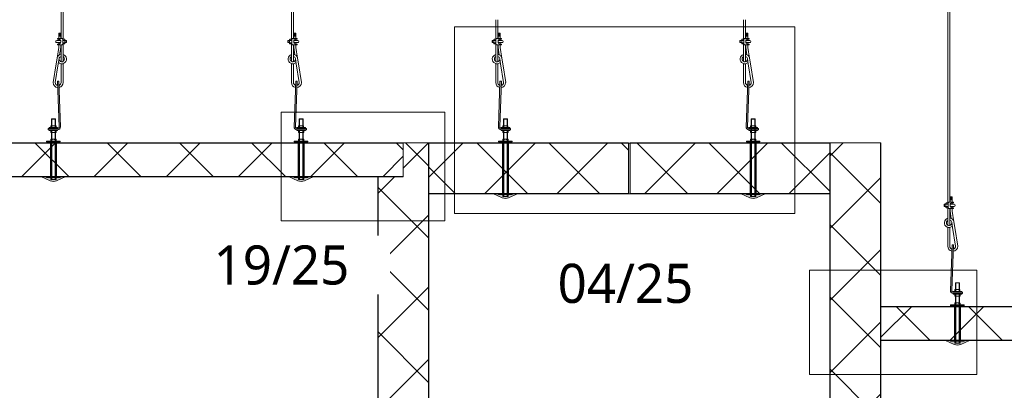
# Model space of a CAD drawing. Header units: millimetres. Extents: x -257 to 10431, y -1141 to 7851.
# Tile 6 of 10: x 4649 to 7541, y 1724 to 2813. Entities that reach past the tile are written whole.
import ezdxf

# ---------------------------------------------------------------- set-up
doc = ezdxf.new("R2010")
doc.units = ezdxf.units.MM
doc.linetypes.add('Dash', pattern=[6.35, 3.175, -3.175])
for name, color, linetype, lineweight in [('A-DETL', 90, 'Continuous', 18), ('A-DETL-GENF', 92, 'Continuous', 18), ('A-DETL-GENF-HDLN', 1, 'Dash', 18), ('G-ANNO-TEXT', 231, 'Continuous', 9)]:
    doc.layers.add(name, color=color, linetype=linetype, lineweight=lineweight)
doc.styles.add('Yu Gothic', font='Yu Gothic.ttf', dxfattribs={"height": 115})

# ---------------------------------------------------------------- blocks, each defined once
blk = doc.blocks.new('Fridge Freezer Panel_Vertical Section - 150mm-5995431-TYPICAL COLD STORE SECTION')
at = {"layer": 'A-DETL-GENF'}
h = blk.add_hatch(color=256, dxfattribs=at)
h.paths.add_polyline_path([(0, 149), (2647.9, 149), (2647.9, 150), (0, 149.5)])
h.paths.add_polyline_path([(0, 0), (2747.9, 0), (2747.9, 1), (0, 1)])
h = blk.add_hatch(dxfattribs=at)
h.set_pattern_fill('FP_1', color=256, style=0, pattern_type=2)
h.set_pattern_definition([(315, (296.15, 5851.04), (106.066, 106.066), []), (45, (296.15, 5851.04), (-106.066, 106.066), [])])
h.paths.add_polyline_path([(0, 149), (0, 1), (2747.9, 1), (2747.9, 75), (2647.9, 75), (2647.9, 149), (1619.3, 149)])
for p, q in [((37.5, 150), (0, 150)), ((0, 150), (0, 149)), ((2647.9, 149), (0, 149)), ((0, 149), (0, 1)), ((2647.9, 150), (46.9, 150)), ((2747.9, 75), (2747.9, 1)), ((0, 1), (0, 0)), ((0, 1), (2747.9, 1)), ((0, 0), (2597.9, 0))]:
    blk.add_line(p, q, dxfattribs=at)
at = {"layer": 'A-DETL-GENF-HDLN'}
blk.add_line((2747.9, 0), (2747.9, 1), dxfattribs=at)
blk = doc.blocks.new('Fridge Freezer Panel_Vertical Section - 100mm-6020185-TYPICAL COLD STORE SECTION')
at = {"layer": 'A-DETL-GENF'}
h = blk.add_hatch(color=256, dxfattribs=at)
h.paths.add_polyline_path([(1265.6, 0), (0, 0), (0, -1), (1265.6, -1)])
h.paths.add_polyline_path([(1265.6, -99), (0, -99), (0, -100), (1265.6, -100), (1265.6, -99)])
h = blk.add_hatch(dxfattribs=at)
h.set_pattern_fill('FP_3', color=256, style=0, pattern_type=2)
h.set_pattern_definition([(225, (5776.04, 2351.72), (106.066, -106.066), []), (315, (5776.04, 2351.72), (106.066, 106.066), [])])
h.paths.add_polyline_path([(1190, -1), (0, -1), (0, -99), (1265.6, -99), (1265.6, -1)])
for p, q in [((0, 0), (0, -1)), ((1265.6, 0), (0, 0)), ((0, -1), (0, -99)), ((1265.6, -1), (0, -1)), ((0, -99), (0, -100)), ((0, -99), (1265.6, -99)), ((0, -100), (282, -100)), ((288.7, -100), (311.3, -100)), ((318, -100), (1009.6, -100)), ((1016.4, -100), (1038.9, -100)), ((1045.6, -100), (1265.6, -100))]:
    blk.add_line(p, q, dxfattribs=at)
blk = doc.blocks.new('Fridge Freezer Panel_Vertical Section - 100mm-6020370-TYPICAL COLD STORE SECTION')
at = {"layer": 'A-DETL-GENF'}
h = blk.add_hatch(color=256, dxfattribs=at)
h.paths.add_polyline_path([(1746.3, 0), (1932.9, 0), (1932.9, 1), (0, 1), (0, 0), (1491.1, 0)])
h.paths.add_polyline_path([(1751.9, 99), (1932.9, 99), (1932.9, 100), (0, 100), (0, 99), (1750, 99)])
h = blk.add_hatch(dxfattribs=at)
h.set_pattern_fill('FP_10', color=256, style=0, pattern_type=2)
h.set_pattern_definition([(45, (-7178.66, -1870.72), (-106.066, 106.066), []), (135, (-7178.66, -1870.72), (-106.066, -106.066), [])])
h.paths.add_polyline_path([(1932.9, 1), (1932.9, 99), (0, 99), (0, 1), (1746.3, 1)])
for p, q in [((207, 100), (0, 100)), ((1932.9, 99), (0, 99)), ((236.3, 100), (213.7, 100)), ((642, 100), (243, 100)), ((671.3, 100), (648.7, 100)), ((1054.6, 100), (678, 100)), ((1083.9, 100), (1061.4, 100)), ((1394.6, 100), (1090.6, 100)), ((1423.9, 100), (1401.4, 100)), ((1750, 100), (1430.6, 100)), ((1932.9, 100), (1815, 100)), ((0, 1), (1932.9, 1)), ((0, 0), (1202.1, 0)), ((1302.1, 0), (1932.9, 0))]:
    blk.add_line(p, q, dxfattribs=at)
blk = doc.blocks.new('Fridge Freezer Panel_Vertical Section - 150mm-V3-TYPICAL COLD STORE SECTION')
at = {"layer": 'A-DETL-GENF'}
h = blk.add_hatch(color=256, dxfattribs=at)
h.paths.add_polyline_path([(0, 149), (2747.9, 149), (2747.9, 150), (0, 149.7)])
h.paths.add_polyline_path([(0, 0), (2747.9, 0), (2747.9, 1), (0, 1)])
h = blk.add_hatch(dxfattribs=at)
h.set_pattern_fill('FP_11', color=256, style=0, pattern_type=2)
h.set_pattern_definition([(315, (296.15, 7178.66), (106.066, 106.066), []), (45, (296.15, 7178.66), (-106.066, 106.066), [])])
h.paths.add_polyline_path([(0, 149), (0, 1), (2747.9, 1), (2747.9, 149), (1619.3, 149)])
for p, q in [((37.5, 150), (0, 150)), ((0, 150), (0, 149)), ((2747.9, 149), (0, 149)), ((0, 149), (0, 1)), ((2597.9, 150), (46.9, 150)), ((2747.9, 149), (2747.9, 150)), ((2747.9, 149), (2747.9, 1)), ((0, 1), (0, 0)), ((0, 1), (2747.9, 1)), ((0, 0), (2747.9, 0))]:
    blk.add_line(p, q, dxfattribs=at)
at = {"layer": 'A-DETL-GENF-HDLN'}
blk.add_line((2747.9, 0), (2747.9, 1), dxfattribs=at)
blk = doc.blocks.new('Fridge Freezer Panel_Vertical Section - 150mm-6020228-TYPICAL COLD STORE SECTION')
at = {"layer": 'A-DETL-GENF'}
h = blk.add_hatch(color=256, dxfattribs=at)
h.paths.add_polyline_path([(586.8, 0), (0, 0), (0, -1), (586.8, -1)])
h.paths.add_polyline_path([(586.8, -149), (0, -149), (0, -150), (586.8, -150)])
h = blk.add_hatch(dxfattribs=at)
h.set_pattern_fill('FP_13', color=256, style=0, pattern_type=2)
h.set_pattern_definition([(225, (6437.85, 2301.72), (106.066, -106.066), []), (315, (6437.85, 2301.72), (106.066, 106.066), [])])
h.paths.add_polyline_path([(586.8, -1), (0, -1), (0, -149), (586.8, -149)])
for p, q in [((326.8, 0), (0, 0)), ((586.8, 0), (396.8, 0)), ((586.8, -1), (0, -1)), ((586.8, -149), (586.8, -1)), ((0, -149), (0, -150)), ((0, -149), (586.8, -149)), ((0, -150), (343.8, -150)), ((350.5, -150), (373.1, -150)), ((379.8, -150), (586.8, -150)), ((586.8, -150), (586.8, -149))]:
    blk.add_line(p, q, dxfattribs=at)
at = {"layer": 'A-DETL-GENF-HDLN'}
blk.add_line((586.8, -1), (586.8, 0), dxfattribs=at)
blk = doc.blocks.new('Galvanized Wire Rope - Galvanized Wire Rope-5568646-TYPICAL COLD STORE SECTION')
at = {"layer": 'A-DETL-GENF'}
for p, q in [((-1.5, 17.3), (-1.5, 72.8)), ((4.5, 15.2), (4.5, 72.8)), ((-2.3, 33.3), (-8.3, 33.3)), ((-8.3, 33.3), (-8.3, 17.3)), ((-8.3, 32), (-2.3, 32)), ((-8.3, 30.7), (-2.3, 30.7)), ((-8.3, 29.4), (-2.3, 29.4)), ((-2.3, 17.3), (-2.3, 33.3)), ((-8.3, 28.1), (-2.3, 28.1)), ((-8.3, 26.8), (-2.3, 26.8)), ((-8.3, 25.4), (-2.3, 25.4)), ((-8.3, 24.1), (-2.3, 24.1)), ((-8.3, 15.3), (-8.3, 11.3)), ((-8.3, 5.3), (-8.3, 1.3)), ((4.5, -49.7), (4.5, 1.4)), ((-13.3, -40.6), (-8.3, -9.3)), ((-8.3, -0.7), (-8.3, -9.3)), ((-5.6, -30.2), (-2.3, -9.2)), ((-2.3, -9.2), (-2.3, -0.7)), ((-1.5, -50.5), (-1.5, -0.7)), ((-15.9, -56.6), (-24.8, -112.1)), ((-18.5, -112.1), (-9.7, -56.5)), ((-13.3, -40.6), (-15.9, -56.6)), ((-7.3, -41.2), (-9.8, -56.6)), ((-1.5, -112.1), (-1.5, -56.6)), ((4.5, -112.1), (4.5, -56.2))]:
    blk.add_line(p, q, dxfattribs=at)
for centre, radius, start, end in [((0.5, -42.8), 14, 98.1659, 171.0265), ((0.5, -42.8), 14, 226.2079, 73.3496), ((0.5, -42.8), 8, 184.066, 59.9053), ((0.5, -42.8), 8, 104.3928, 168.7565), ((-10.1, -112.1), 14.6, 180, 264.8376), ((-10, -112.1), 8.53, 180, 259.0948), ((-10, -112.1), 8.53, 287.2436, 0), ((-10.1, -112.1), 14.6, 281.2436, 0)]:
    blk.add_arc(centre, radius, start, end, dxfattribs=at)
blk = doc.blocks.new('Gripplers - Gripple-5503479-TYPICAL COLD STORE SECTION')
at = {"layer": 'A-DETL-GENF'}
for p, q in [((-0.1, 11.3), (-12, 11.3)), ((-12, 5.3), (-0.1, 5.3)), ((-10, 15.3), (-10, 17.3)), ((-10, 17.3), (4, 17.3)), ((-5, 15.3), (-10, 15.3)), ((-10, 1.3), (-5, 1.3)), ((-10, -0.7), (-10, 1.3)), ((0, 6.3), (0, 10.3)), ((4, 17.3), (6, 15.3)), ((6, 1.3), (4, -0.7)), ((6, 15.3), (6, 1.3)), ((6, 11.8), (12, 11.8)), ((6, 4.9), (12, 4.9)), ((11.2, 15.2), (6.8, 15.2)), ((6.8, 1.4), (11.2, 1.4)), ((12, 13.5), (12, 3.1)), ((12, 11.3), (16, 11.3)), ((12, 11.3), (16, 11.3)), ((16, 5.3), (12, 5.3)), ((16, 5.3), (12, 5.3)), ((16, 11.3), (16, 5.3)), ((16, 11.3), (17, 10.3)), ((17, 6.3), (16, 5.3)), ((17, 10.3), (17, 6.3)), ((4, -0.7), (-10, -0.7))]:
    blk.add_line(p, q, dxfattribs=at)
for centre, radius, start, end in [((-12, 8.3), 3, 90, 270), ((-5, 10.3), 5, 360, 90), ((-5, 6.3), 5, 270, 0), ((8.3, 13.5), 2.25, 129.664, 231.1229), ((13.5, 8.3), 7.5, 152.6599, 207.5085), ((8.3, 3.1), 2.25, 129.664, 230.336), ((9.8, 13.5), 2.25, 309.664, 50.336), ((4.5, 8.3), 7.5, 332.4915, 27.5085), ((9.8, 3.1), 2.25, 309.664, 50.336)]:
    blk.add_arc(centre, radius, start, end, dxfattribs=at)
blk = doc.blocks.new('Galvanized Wire Rope - Galvanized Wire Rope-5994899-TYPICAL COLD STORE SECTION')
at = {"layer": 'A-DETL-GENF'}
for p, q in [((-15.9, 56.6), (-67.8, 381.8)), ((-61.1, 381.8), (-9.7, 56.5)), ((-1.5, 381.8), (-1.5, 56.6)), ((4.5, 381.8), (4.5, 56.2)), ((-13.3, 40.6), (-15.9, 56.6)), ((-13.3, 40.6), (-8.3, 9.3)), ((-7.3, 41.2), (-9.8, 56.6)), ((-5.6, 30.2), (-2.3, 9.2)), ((-1.5, 50.5), (-1.5, -8.3)), ((4.5, 49.7), (4.5, -8.3)), ((-8.3, -33.3), (-8.3, 9.3)), ((-2.3, 9.2), (-2.3, -33.3)), ((-8.3, -24.1), (-2.3, -24.1)), ((-8.3, -25.4), (-2.3, -25.4)), ((-8.3, -26.8), (-2.3, -26.8)), ((-8.3, -28.1), (-2.3, -28.1)), ((-1.5, -8.3), (-1.5, -1383.1)), ((4.5, -8.3), (4.5, -1383.1)), ((-8.3, -29.4), (-2.3, -29.4)), ((-8.3, -30.7), (-2.3, -30.7)), ((-8.3, -32), (-2.3, -32)), ((-2.3, -33.3), (-8.3, -33.3))]:
    blk.add_line(p, q, dxfattribs=at)
for centre, radius, start, end in [((-31.7, 381.8), 36.2, 360, 180), ((-31.3, 381.8), 29.8, 360, 180), ((0.5, 42.8), 14, 188.9735, 261.8341), ((0.5, 42.8), 14, 286.6504, 133.7921), ((0.5, 42.8), 8, 300.0947, 175.934), ((0.5, 42.8), 8, 191.2435, 255.6072)]:
    blk.add_arc(centre, radius, start, end, dxfattribs=at)
blk = doc.blocks.new('Nylon Mushroom Head with 40mm Washer and M10 ZP Hex Nut - Nylon Mushroom Head plus-5952478-TYPICAL COLD STORE SECTION')
at = {"layer": 'A-DETL-GENF'}
for p, q in [((-146, 1.3), (-146, 15.3)), ((-140, 16.3), (-145, 16.3)), ((-140, 13.1), (-145, 13.1)), ((-140, 3.5), (-145, 3.5)), ((-140, 0.3), (-145, 0.3)), ((-140, -11.7), (-140, 28.3)), ((-140, 28.3), (-138, 28.3)), ((-138, 28.3), (-138, -11.7)), ((-138, 17.2), (-36, 17.2)), ((-36, 16.2), (-138, 16.2)), ((-36, 14.1), (-138, 14.1)), ((-36, 13.1), (-138, 13.1)), ((-36, 3.6), (-138, 3.6)), ((-36, 2.5), (-138, 2.5)), ((-36, 0.4), (-138, 0.4)), ((-36, -11.7), (-36, 28.3)), ((-36, 28.3), (-33.9, 28.3)), ((-33.9, 28.3), (-33.9, -11.7)), ((-33.9, 16.3), (-29.1, 16.3)), ((-29.1, 13.1), (-33.9, 13.1)), ((-29.1, 3.6), (-33.9, 3.6)), ((-33.9, 0.3), (-29.1, 0.3)), ((-28.1, 1.3), (-28.1, 15.3)), ((-7.9, 14.1), (-28.1, 14.1)), ((-7.9, 13.1), (-28.1, 13.1)), ((-7.9, 3.6), (-28.1, 3.6)), ((-7.9, 2.5), (-28.1, 2.5)), ((-7.9, 1.3), (-7.9, 15.3)), ((-2.1, 16.3), (-6.9, 16.3)), ((-6.9, 13.1), (-2.1, 13.1)), ((-6.9, 3.6), (-2.1, 3.6)), ((-2.1, 0.3), (-6.9, 0.3)), ((-2.1, 20.8), (-2.1, -4.2)), ((0, 20.8), (-2.1, 20.8)), ((4, 20.8), (6.1, 20.8)), ((6.1, 20.8), (6.1, -4.2)), ((6.1, 15.7), (10.9, 15.7)), ((10.9, 13.1), (6.1, 13.1)), ((10.9, 3.6), (6.1, 3.6)), ((6.1, 0.3), (10.9, 0.3)), ((11.9, 1.3), (11.9, 14.7)), ((11.9, 14.1), (30.9, 14.1)), ((11.9, 13.1), (31.6, 13.1)), ((31.6, 3.6), (11.9, 3.6)), ((11.9, 2.5), (30.9, 2.5)), ((30.9, 2.5), (30.9, 14.1)), ((30.9, 14.1), (31.6, 13.1)), ((30.9, 2.5), (31.6, 3.6)), ((31.6, 13.1), (31.6, 3.6)), ((-138, -11.7), (-140, -11.7)), ((-36, -0.6), (-138, -0.6)), ((-33.9, -11.7), (-36, -11.7)), ((-2.1, -4.2), (0, -4.2)), ((6.1, -4.2), (4, -4.2))]:
    blk.add_line(p, q, dxfattribs=at)
for centre, radius, start, end in [((-145, 15.3), 1, 90, 180), ((-144.2, 14.7), 1.77, 174.3188, 244.5604), ((-134, 8.3), 12, 156.2897, 203.7103), ((-144.2, 1.9), 1.77, 115.6862, 183.7952), ((-145, 1.3), 1, 180, 270), ((-29.1, 15.3), 1, 0, 90), ((-29.9, 14.7), 1.81, 296.6564, 0.4363), ((-39.8, 8.3), 11.7, 336.0389, 23.9611), ((-29.9, 1.9), 1.81, 358.7347, 63.3636), ((-29.1, 1.3), 1, 270, 0), ((-6.9, 15.3), 1, 90, 180), ((-6.1, 14.7), 1.81, 179.4048, 243.3459), ((3.9, 8.3), 11.8, 156.2615, 203.7385), ((-6.1, 1.9), 1.81, 116.5252, 183.0793), ((-6.9, 1.3), 1, 180, 270), ((10.9, 14.7), 1, 360, 90), ((10.6, 14.4), 1.35, 284.4434, 7.7625), ((0.1, 8.3), 11.8, 336.2919, 23.7081), ((10.2, 1.9), 1.79, 351.4639, 64.4528), ((10.9, 1.3), 1, 270, 0)]:
    blk.add_arc(centre, radius, start, end, dxfattribs=at)
blk = doc.blocks.new('Galvanized Wire Rope - Galvanized Wire Rope-5954235-TYPICAL COLD STORE SECTION')
at = {"layer": 'A-DETL-GENF'}
for p, q in [((-15.9, 56.6), (-24.8, 112.1)), ((-18.5, 112.1), (-9.7, 56.5)), ((-1.5, 112.1), (-1.5, 56.6)), ((4.5, 112.1), (4.5, 56.2)), ((-13.3, 40.6), (-15.9, 56.6)), ((-13.3, 40.6), (-8.3, 9.3)), ((-7.3, 41.2), (-9.8, 56.6)), ((-5.6, 30.2), (-2.3, 9.2)), ((-1.5, 50.5), (-1.5, 0.7)), ((4.5, 49.7), (4.5, -1.4)), ((-8.3, 0.7), (-8.3, 9.3)), ((-2.3, 9.2), (-2.3, 0.7)), ((-8.3, -5.3), (-8.3, -1.3)), ((-8.3, -15.3), (-8.3, -11.3)), ((-8.3, -33.3), (-8.3, -17.3)), ((-8.3, -24.1), (-2.3, -24.1)), ((-8.3, -25.4), (-2.3, -25.4)), ((-8.3, -26.8), (-2.3, -26.8)), ((-8.3, -28.1), (-2.3, -28.1)), ((-2.3, -17.3), (-2.3, -33.3)), ((-1.5, -17.3), (-1.5, -72.8)), ((4.5, -15.2), (4.5, -72.8)), ((-8.3, -29.4), (-2.3, -29.4)), ((-8.3, -30.7), (-2.3, -30.7)), ((-8.3, -32), (-2.3, -32)), ((-2.3, -33.3), (-8.3, -33.3))]:
    blk.add_line(p, q, dxfattribs=at)
for centre, radius, start, end in [((-10.1, 112.1), 14.6, 95.1624, 180), ((-10, 112.1), 8.53, 100.9052, 180), ((-10, 112.1), 8.53, 360, 72.7564), ((-10.1, 112.1), 14.6, 360, 78.7564), ((0.5, 42.8), 14, 188.9735, 261.8341), ((0.5, 42.8), 14, 286.6504, 133.7921), ((0.5, 42.8), 8, 300.0947, 175.934), ((0.5, 42.8), 8, 191.2435, 255.6072)]:
    blk.add_arc(centre, radius, start, end, dxfattribs=at)
blk = doc.blocks.new('Gripplers - Gripple-5573541-TYPICAL COLD STORE SECTION')
at = {"layer": 'A-DETL-GENF'}
for p, q in [((4, 0.7), (-10, 0.7)), ((-10, 0.7), (-10, -1.3)), ((6, -1.3), (4, 0.7)), ((-12, -5.3), (-0.1, -5.3)), ((-0.1, -11.3), (-12, -11.3)), ((-10, -1.3), (-5, -1.3)), ((-5, -15.3), (-10, -15.3)), ((-10, -15.3), (-10, -17.3)), ((-10, -17.3), (4, -17.3)), ((0, -6.3), (0, -10.3)), ((4, -17.3), (6, -15.3)), ((6, -15.3), (6, -1.3)), ((6, -4.9), (12, -4.9)), ((6, -11.8), (12, -11.8)), ((6.8, -1.4), (11.2, -1.4)), ((11.2, -15.2), (6.8, -15.2)), ((12, -13.5), (12, -3.1)), ((16, -5.3), (12, -5.3)), ((16, -5.3), (12, -5.3)), ((12, -11.3), (16, -11.3)), ((12, -11.3), (16, -11.3)), ((16, -11.3), (16, -5.3)), ((17, -6.3), (16, -5.3)), ((16, -11.3), (17, -10.3)), ((17, -10.3), (17, -6.3))]:
    blk.add_line(p, q, dxfattribs=at)
for centre, radius, start, end in [((-12, -8.3), 3, 90, 270), ((-5, -6.3), 5, 360, 90), ((-5, -10.3), 5, 270, 0), ((8.3, -3.1), 2.25, 129.664, 230.336), ((13.5, -8.3), 7.5, 152.4915, 207.3401), ((8.3, -13.5), 2.25, 128.8771, 230.336), ((9.8, -3.1), 2.25, 309.664, 50.336), ((4.5, -8.3), 7.5, 332.4915, 27.5085), ((9.8, -13.5), 2.25, 309.664, 50.336)]:
    blk.add_arc(centre, radius, start, end, dxfattribs=at)
blk = doc.blocks.new('Galvanized Wire Rope - Galvanized Wire Rope-5994850-TYPICAL COLD STORE SECTION')
at = {"layer": 'A-DETL-GENF'}
for p, q in [((-1.5, 8.3), (-1.5, 1383.1)), ((4.5, 8.3), (4.5, 1383.1)), ((-2.3, 33.3), (-8.3, 33.3)), ((-8.3, 33.3), (-8.3, -9.3)), ((-8.3, 32), (-2.3, 32)), ((-8.3, 30.7), (-2.3, 30.7)), ((-8.3, 29.4), (-2.3, 29.4)), ((-2.3, -9.2), (-2.3, 33.3)), ((-8.3, 28.1), (-2.3, 28.1)), ((-8.3, 26.8), (-2.3, 26.8)), ((-8.3, 25.4), (-2.3, 25.4)), ((-8.3, 24.1), (-2.3, 24.1)), ((-1.5, -50.5), (-1.5, 8.3)), ((4.5, -49.7), (4.5, 8.3)), ((-13.3, -40.6), (-8.3, -9.3)), ((-5.6, -30.2), (-2.3, -9.2)), ((-15.9, -56.6), (-67.8, -381.8)), ((-61.1, -381.8), (-9.7, -56.5)), ((-13.3, -40.6), (-15.9, -56.6)), ((-7.3, -41.2), (-9.8, -56.6)), ((-1.5, -381.8), (-1.5, -56.6)), ((4.5, -381.8), (4.5, -56.2))]:
    blk.add_line(p, q, dxfattribs=at)
for centre, radius, start, end in [((0.5, -42.8), 14, 98.1659, 171.0265), ((0.5, -42.8), 14, 226.2079, 73.3496), ((0.5, -42.8), 8, 184.066, 59.9053), ((0.5, -42.8), 8, 104.3928, 168.7565), ((-31.7, -381.8), 36.2, 180, 0), ((-31.3, -381.8), 29.8, 180, 0)]:
    blk.add_arc(centre, radius, start, end, dxfattribs=at)
blk = doc.blocks.new('Nylon Mushroom Head with 40mm Washer and M10 ZP Hex Nut - Nylon Mushroom Head plus-5954234-TYPICAL COLD STORE SECTION')
at = {"layer": 'A-DETL-GENF'}
for p, q in [((-140, 11.7), (-140, -28.3)), ((-138, 11.7), (-140, 11.7)), ((-138, -28.3), (-138, 11.7)), ((-36, 0.6), (-138, 0.6)), ((-36, 11.7), (-36, -28.3)), ((-33.9, 11.7), (-36, 11.7)), ((-33.9, -28.3), (-33.9, 11.7)), ((-2.1, -20.8), (-2.1, 4.2)), ((-2.1, 4.2), (0, 4.2)), ((6.1, 4.2), (4, 4.2)), ((6.1, -20.8), (6.1, 4.2)), ((-146, -1.3), (-146, -15.3)), ((-140, -0.3), (-145, -0.3)), ((-140, -3.5), (-145, -3.5)), ((-140, -13.1), (-145, -13.1)), ((-140, -16.3), (-145, -16.3)), ((-140, -28.3), (-138, -28.3)), ((-36, -0.4), (-138, -0.4)), ((-36, -2.5), (-138, -2.5)), ((-36, -3.6), (-138, -3.6)), ((-36, -13.1), (-138, -13.1)), ((-36, -14.1), (-138, -14.1)), ((-36, -16.2), (-138, -16.2)), ((-138, -17.2), (-36, -17.2)), ((-36, -28.3), (-33.9, -28.3)), ((-33.9, -0.3), (-29.1, -0.3)), ((-29.1, -3.6), (-33.9, -3.6)), ((-29.1, -13.1), (-33.9, -13.1)), ((-33.9, -16.3), (-29.1, -16.3)), ((-28.1, -1.3), (-28.1, -15.3)), ((-7.9, -2.5), (-28.1, -2.5)), ((-7.9, -3.6), (-28.1, -3.6)), ((-7.9, -13.1), (-28.1, -13.1)), ((-7.9, -14.1), (-28.1, -14.1)), ((-7.9, -1.3), (-7.9, -15.3)), ((-2.1, -0.3), (-6.9, -0.3)), ((-6.9, -3.6), (-2.1, -3.6)), ((-6.9, -13.1), (-2.1, -13.1)), ((-2.1, -16.3), (-6.9, -16.3)), ((0, -20.8), (-2.1, -20.8)), ((4, -20.8), (6.1, -20.8)), ((6.1, -0.3), (10.9, -0.3)), ((10.9, -3.6), (6.1, -3.6)), ((10.9, -13.1), (6.1, -13.1)), ((6.1, -15.7), (10.9, -15.7)), ((11.9, -1.3), (11.9, -14.7)), ((11.9, -2.5), (30.9, -2.5)), ((31.6, -3.6), (11.9, -3.6)), ((11.9, -13.1), (31.6, -13.1)), ((11.9, -14.1), (30.9, -14.1)), ((30.9, -2.5), (30.9, -14.1)), ((30.9, -2.5), (31.6, -3.6)), ((30.9, -14.1), (31.6, -13.1)), ((31.6, -13.1), (31.6, -3.6))]:
    blk.add_line(p, q, dxfattribs=at)
for centre, radius, start, end in [((-145, -1.3), 1, 90, 180), ((-144.2, -1.9), 1.77, 176.2048, 244.3138), ((-134, -8.3), 12, 156.2897, 203.7103), ((-144.2, -14.7), 1.77, 115.4396, 185.6812), ((-145, -15.3), 1, 180, 270), ((-29.1, -1.3), 1, 0, 90), ((-29.9, -1.9), 1.81, 296.6364, 1.2653), ((-39.8, -8.3), 11.7, 336.0389, 23.9611), ((-29.9, -14.7), 1.81, 359.5637, 63.3436), ((-29.1, -15.3), 1, 270, 0), ((-6.9, -1.3), 1, 90, 180), ((-6.1, -1.9), 1.81, 176.9207, 243.4748), ((3.9, -8.3), 11.8, 156.2615, 203.7385), ((-6.1, -14.7), 1.81, 116.6541, 180.5952), ((-6.9, -15.3), 1, 180, 270), ((10.9, -1.3), 1, 360, 90), ((10.2, -1.9), 1.79, 295.5472, 8.5361), ((0.1, -8.3), 11.8, 336.2919, 23.7081), ((10.6, -14.4), 1.35, 352.2375, 75.5566), ((10.9, -14.7), 1, 270, 0)]:
    blk.add_arc(centre, radius, start, end, dxfattribs=at)
blk = doc.blocks.new('Nylon Mushroom Head with 40mm Washer and M10 ZP Hex Nut - Nylon Mushroom Head plus-5954323-TYPICAL COLD STORE SECTION')
at = {"layer": 'A-DETL-GENF'}
for p, q in [((-190, 11.7), (-190, -28.3)), ((-188, 11.7), (-190, 11.7)), ((-188, -28.3), (-188, 11.7)), ((-36, 0.6), (-188, 0.6)), ((-36, 11.7), (-36, -28.3)), ((-33.9, 11.7), (-36, 11.7)), ((-33.9, -28.3), (-33.9, 11.7)), ((-2.1, -20.8), (-2.1, 4.2)), ((-2.1, 4.2), (0, 4.2)), ((6.1, 4.2), (4, 4.2)), ((6.1, -20.8), (6.1, 4.2)), ((-196, -1.3), (-196, -15.3)), ((-190, -0.3), (-195, -0.3)), ((-190, -3.5), (-195, -3.5)), ((-190, -13.1), (-195, -13.1)), ((-190, -16.3), (-195, -16.3)), ((-190, -28.3), (-188, -28.3)), ((-36, -0.4), (-188, -0.4)), ((-36, -2.5), (-188, -2.5)), ((-36, -3.6), (-188, -3.6)), ((-36, -13.1), (-188, -13.1)), ((-36, -14.1), (-188, -14.1)), ((-36, -16.2), (-188, -16.2)), ((-188, -17.2), (-36, -17.2)), ((-36, -28.3), (-33.9, -28.3)), ((-33.9, -0.3), (-29.1, -0.3)), ((-29.1, -3.6), (-33.9, -3.6)), ((-29.1, -13.1), (-33.9, -13.1)), ((-33.9, -16.3), (-29.1, -16.3)), ((-28.1, -1.3), (-28.1, -15.3)), ((-7.9, -2.5), (-28.1, -2.5)), ((-7.9, -3.6), (-28.1, -3.6)), ((-7.9, -13.1), (-28.1, -13.1)), ((-7.9, -14.1), (-28.1, -14.1)), ((-7.9, -1.3), (-7.9, -15.3)), ((-2.1, -0.3), (-6.9, -0.3)), ((-6.9, -3.6), (-2.1, -3.6)), ((-6.9, -13.1), (-2.1, -13.1)), ((-2.1, -16.3), (-6.9, -16.3)), ((0, -20.8), (-2.1, -20.8)), ((4, -20.8), (6.1, -20.8)), ((6.1, -0.3), (10.9, -0.3)), ((10.9, -3.6), (6.1, -3.6)), ((10.9, -13.1), (6.1, -13.1)), ((6.1, -15.7), (10.9, -15.7)), ((11.9, -1.3), (11.9, -14.7)), ((11.9, -2.5), (30.9, -2.5)), ((31.6, -3.6), (11.9, -3.6)), ((11.9, -13.1), (31.6, -13.1)), ((11.9, -14.1), (30.9, -14.1)), ((30.9, -2.5), (30.9, -14.1)), ((30.9, -2.5), (31.6, -3.6)), ((30.9, -14.1), (31.6, -13.1)), ((31.6, -13.1), (31.6, -3.6))]:
    blk.add_line(p, q, dxfattribs=at)
for centre, radius, start, end in [((-195, -1.3), 1, 90, 180), ((-194.2, -1.9), 1.77, 176.2048, 244.3138), ((-184, -8.3), 12, 156.2897, 203.7103), ((-194.2, -14.7), 1.77, 115.4396, 185.6812), ((-195, -15.3), 1, 180, 270), ((-29.1, -1.3), 1, 0, 90), ((-29.9, -1.9), 1.81, 296.6364, 1.2653), ((-39.8, -8.3), 11.7, 336.0389, 23.9611), ((-29.9, -14.7), 1.81, 359.5637, 63.3436), ((-29.1, -15.3), 1, 270, 0), ((-6.9, -1.3), 1, 90, 180), ((-6.1, -1.9), 1.81, 176.9207, 243.4748), ((3.9, -8.3), 11.8, 156.2615, 203.7385), ((-6.1, -14.7), 1.81, 116.6541, 180.5952), ((-6.9, -15.3), 1, 180, 270), ((10.9, -1.3), 1, 360, 90), ((10.2, -1.9), 1.79, 295.5472, 8.5361), ((0.1, -8.3), 11.8, 336.2919, 23.7081), ((10.6, -14.4), 1.35, 352.2375, 75.5566), ((10.9, -14.7), 1, 270, 0)]:
    blk.add_arc(centre, radius, start, end, dxfattribs=at)
blk = doc.blocks.new('Galvanized Wire Rope - Galvanized Wire Rope-5994731-TYPICAL COLD STORE SECTION')
at = {"layer": 'A-DETL-GENF'}
for p, q in [((-1.5, 8.3), (-1.5, 1533.1)), ((4.5, 8.3), (4.5, 1533.1)), ((-2.3, 33.3), (-8.3, 33.3)), ((-8.3, 33.3), (-8.3, -9.3)), ((-8.3, 32), (-2.3, 32)), ((-8.3, 30.7), (-2.3, 30.7)), ((-8.3, 29.4), (-2.3, 29.4)), ((-2.3, -9.2), (-2.3, 33.3)), ((-8.3, 28.1), (-2.3, 28.1)), ((-8.3, 26.8), (-2.3, 26.8)), ((-8.3, 25.4), (-2.3, 25.4)), ((-8.3, 24.1), (-2.3, 24.1)), ((-1.5, -50.5), (-1.5, 8.3)), ((4.5, -49.7), (4.5, 8.3)), ((-13.3, -40.6), (-8.3, -9.3)), ((-5.6, -30.2), (-2.3, -9.2)), ((-15.9, -56.6), (-67.8, -381.8)), ((-61.1, -381.8), (-9.7, -56.5)), ((-13.3, -40.6), (-15.9, -56.6)), ((-7.3, -41.2), (-9.8, -56.6)), ((-1.5, -381.8), (-1.5, -56.6)), ((4.5, -381.8), (4.5, -56.2))]:
    blk.add_line(p, q, dxfattribs=at)
for centre, radius, start, end in [((0.5, -42.8), 14, 98.1659, 171.0265), ((0.5, -42.8), 14, 226.2079, 73.3496), ((0.5, -42.8), 8, 184.066, 59.9053), ((0.5, -42.8), 8, 104.3928, 168.7565), ((-31.7, -381.8), 36.2, 180, 0), ((-31.3, -381.8), 29.8, 180, 0)]:
    blk.add_arc(centre, radius, start, end, dxfattribs=at)
blk = doc.blocks.new('Fridge Freezer Panel_Vertical Section - 150mm-6020318-TYPICAL COLD STORE SECTION')
at = {"layer": 'A-DETL-GENF'}
h = blk.add_hatch(color=256, dxfattribs=at)
h.paths.add_polyline_path([(586.8, 0), (0, 0), (0, -1), (586.8, -1)])
h.paths.add_polyline_path([(586.8, -149), (0, -149), (0, -150), (586.8, -150)])
h = blk.add_hatch(dxfattribs=at)
h.set_pattern_fill('FP_14', color=256, style=0, pattern_type=2)
h.set_pattern_definition([(225, (7028.66, 2301.72), (106.066, -106.066), []), (315, (7028.66, 2301.72), (106.066, 106.066), [])])
h.paths.add_polyline_path([(586.8, -1), (0, -1), (0, -149), (586.8, -149)])
for p, q in [((0, 0), (0, -1)), ((586.8, 0), (0, 0)), ((0, -1), (0, -149)), ((586.8, -1), (0, -1)), ((586.8, -149), (586.8, -1)), ((0, -149), (0, -150)), ((0, -149), (586.8, -149)), ((0, -150), (586.8, -150)), ((586.8, -150), (586.8, -149))]:
    blk.add_line(p, q, dxfattribs=at)
at = {"layer": 'A-DETL-GENF-HDLN'}
blk.add_line((586.8, -1), (586.8, 0), dxfattribs=at)
blk = doc.blocks.new('Nylon Mushroom Head with 40mm Washer and M10 ZP Hex Nut - Nylon Mushroom Head plus-V4-TYPICAL COLD STORE SECTION')
at = {"layer": 'A-DETL-GENF'}
for p, q in [((-190, 11.7), (-190, -28.3)), ((-188, 11.7), (-190, 11.7)), ((-188, -28.3), (-188, 11.7)), ((-36, 0.6), (-188, 0.6)), ((-36, 11.7), (-36, -28.3)), ((-33.9, 11.7), (-36, 11.7)), ((-33.9, -28.3), (-33.9, 11.7)), ((-2.1, -20.8), (-2.1, 4.2)), ((-2.1, 4.2), (0, 4.2)), ((0, 4.2), (0, -20.8)), ((4, 4.2), (4, -20.8)), ((6.1, 4.2), (4, 4.2)), ((6.1, -20.8), (6.1, 4.2)), ((-196, -1.3), (-196, -15.3)), ((-190, -0.3), (-195, -0.3)), ((-190, -3.5), (-195, -3.5)), ((-190, -13.1), (-195, -13.1)), ((-190, -16.3), (-195, -16.3)), ((-190, -28.3), (-188, -28.3)), ((-36, -0.4), (-188, -0.4)), ((-36, -2.5), (-188, -2.5)), ((-36, -3.6), (-188, -3.6)), ((-36, -13.1), (-188, -13.1)), ((-36, -14.1), (-188, -14.1)), ((-36, -16.2), (-188, -16.2)), ((-188, -17.2), (-36, -17.2)), ((-36, -28.3), (-33.9, -28.3)), ((-33.9, -0.3), (-29.1, -0.3)), ((-29.1, -3.6), (-33.9, -3.6)), ((-29.1, -13.1), (-33.9, -13.1)), ((-33.9, -16.3), (-29.1, -16.3)), ((-28.1, -1.3), (-28.1, -15.3)), ((-7.9, -2.5), (-28.1, -2.5)), ((-7.9, -3.6), (-28.1, -3.6)), ((-7.9, -13.1), (-28.1, -13.1)), ((-7.9, -14.1), (-28.1, -14.1)), ((-7.9, -1.3), (-7.9, -15.3)), ((-2.1, -0.3), (-6.9, -0.3)), ((-6.9, -3.6), (-2.1, -3.6)), ((-6.9, -13.1), (-2.1, -13.1)), ((-2.1, -16.3), (-6.9, -16.3)), ((0, -20.8), (-2.1, -20.8)), ((0, -2.5), (4, -2.5)), ((0, -3.6), (4, -3.6)), ((0, -13.1), (4, -13.1)), ((0, -14.1), (4, -14.1)), ((4, -20.8), (6.1, -20.8)), ((6.1, -0.3), (10.9, -0.3)), ((10.9, -3.6), (6.1, -3.6)), ((10.9, -13.1), (6.1, -13.1)), ((6.1, -15.7), (10.9, -15.7)), ((11.9, -1.3), (11.9, -14.7)), ((11.9, -2.5), (30.9, -2.5)), ((31.6, -3.6), (11.9, -3.6)), ((11.9, -13.1), (31.6, -13.1)), ((11.9, -14.1), (30.9, -14.1)), ((30.9, -2.5), (30.9, -14.1)), ((30.9, -2.5), (31.6, -3.6)), ((30.9, -14.1), (31.6, -13.1)), ((31.6, -13.1), (31.6, -3.6))]:
    blk.add_line(p, q, dxfattribs=at)
for centre, radius, start, end in [((-195, -1.3), 1, 90, 180), ((-194.2, -1.9), 1.77, 176.2048, 244.3138), ((-184, -8.3), 12, 156.2897, 203.7103), ((-194.2, -14.7), 1.77, 115.4396, 185.6812), ((-195, -15.3), 1, 180, 270), ((-29.1, -1.3), 1, 0, 90), ((-29.9, -1.9), 1.81, 296.6364, 1.2653), ((-39.8, -8.3), 11.7, 336.0389, 23.9611), ((-29.9, -14.7), 1.81, 359.5637, 63.3436), ((-29.1, -15.3), 1, 270, 0), ((-6.9, -1.3), 1, 90, 180), ((-6.1, -1.9), 1.81, 176.9207, 243.4748), ((3.9, -8.3), 11.8, 156.2615, 203.7385), ((-6.1, -14.7), 1.81, 116.6541, 180.5952), ((-6.9, -15.3), 1, 180, 270), ((10.9, -1.3), 1, 360, 90), ((10.2, -1.9), 1.79, 295.5472, 8.5361), ((0.1, -8.3), 11.8, 336.2919, 23.7081), ((10.6, -14.4), 1.35, 352.2375, 75.5566), ((10.9, -14.7), 1, 270, 0)]:
    blk.add_arc(centre, radius, start, end, dxfattribs=at)

msp = doc.modelspace()

# ---------------------------------------------------------------- hatches: boundary and pattern name
at = {"layer": 'A-DETL-GENF'}
for points in [[(4733.2, 2489.7), (4763, 2490), (4766.3, 2491.6), (4768.5, 2494.6), (4769.2, 2498.2), (4764.5, 2632.8), (4760.5, 2632.6), (4764.9, 2496.2), (4763.8, 2494.7), (4762.1, 2493.8), (4761.2, 2493.7), (4733.2, 2493.7)], [(5491.3, 2489.7), (5491.3, 2493.7), (5461.5, 2494.2), (5460.1, 2495.4), (5459.3, 2497.1), (5459.3, 2498), (5464, 2632.6), (5460, 2632.8), (5455.4, 2496.4), (5456.9, 2493), (5459.7, 2490.6), (5463.3, 2489.7)], [(6091.3, 2489.7), (6091.3, 2493.7), (6061.5, 2494.2), (6060.1, 2495.4), (6059.3, 2497.1), (6059.3, 2498), (6064, 2632.6), (6060, 2632.8), (6055.4, 2496.4), (6056.9, 2493), (6059.7, 2490.6), (6063.3, 2489.7)], [(6818.9, 2489.7), (6818.9, 2493.7), (6789.1, 2494.2), (6787.7, 2495.4), (6787, 2497.1), (6786.9, 2498), (6791.6, 2632.6), (6787.6, 2632.8), (6783, 2496.4), (6784.5, 2493), (6787.3, 2490.6), (6790.9, 2489.7)], [(4737.1, 2451.7), (4737.1, 2453.7), (4730.4, 2453.7), (4730.4, 2451.7)], [(4766.4, 2451.7), (4766.4, 2453.7), (4759.7, 2453.7), (4759.7, 2451.7)], [(5464.8, 2451.7), (5464.8, 2453.7), (5458.1, 2453.7), (5458.1, 2451.7)], [(5494, 2451.7), (5494, 2453.7), (5487.3, 2453.7), (5487.3, 2451.7)], [(6064.8, 2451.7), (6064.8, 2453.7), (6058.1, 2453.7), (6058.1, 2451.7)], [(6094, 2451.7), (6094, 2453.7), (6087.3, 2453.7), (6087.3, 2451.7)], [(6441.8, 2301.7), (6441.8, 2450.7), (6437.8, 2450.7), (6437.8, 2301.7)], [(6792.4, 2451.7), (6792.4, 2453.7), (6785.7, 2453.7), (6785.7, 2451.7)], [(6821.6, 2451.7), (6821.6, 2453.7), (6814.9, 2453.7), (6814.9, 2451.7)], [(4748.4, 2337.8), (4753.3, 2338.3), (4757.9, 2339.9), (4783.4, 2351.7), (4713.4, 2351.7), (4743.6, 2338.3)], [(5476, 2337.8), (5480.9, 2338.3), (5485.5, 2339.9), (5511, 2351.7), (5441, 2351.7), (5471.2, 2338.3)], [(6076, 2287.9), (6080.9, 2288.4), (6085.5, 2290), (6111, 2301.8), (6041, 2301.8), (6071.2, 2288.4)], [(6803.7, 2287.9), (6808.5, 2288.4), (6813.1, 2290), (6838.5, 2301.7), (6768.8, 2301.7), (6798.8, 2288.4)], [(7390.9, 2008.7), (7418.9, 2008.7), (7418.9, 2012.7), (7389.1, 2013.2), (7387.7, 2014.4), (7387, 2016.1), (7386.9, 2017), (7391.6, 2151.6), (7387.6, 2151.8), (7383, 2015.4), (7384.5, 2012), (7387.3, 2009.6), (7389.1, 2009)], [(7392.4, 1970.7), (7392.4, 1972.7), (7385.7, 1972.7), (7385.7, 1970.7)], [(7421.6, 1970.7), (7421.6, 1972.7), (7414.9, 1972.7), (7414.9, 1970.7)], [(7403.7, 1856.8), (7408.5, 1857.3), (7413.1, 1858.9), (7438.7, 1870.7), (7368.7, 1870.7), (7398.8, 1857.3)]]:
    msp.add_hatch(color=9, dxfattribs=at).paths.add_polyline_path(points)

# ---------------------------------------------------------------- linework, layer by layer
at = {"layer": 'A-DETL'}
for p, q in [((5926.4, 2791.7), (6926.4, 2791.7)), ((5926.4, 2243.3), (5926.4, 2791.7)), ((6926.4, 2791.7), (6926.4, 2243.3)), ((4764.5, 2632.8), (4760.5, 2632.6)), ((4760.5, 2632.6), (4765.2, 2498)), ((4769.2, 2498.2), (4764.5, 2632.8)), ((5460, 2632.8), (5455.3, 2498.2)), ((5459.3, 2498), (5464, 2632.6)), ((5464, 2632.6), (5460, 2632.8)), ((6060, 2632.8), (6055.3, 2498.2)), ((6059.3, 2498), (6064, 2632.6)), ((6064, 2632.6), (6060, 2632.8)), ((6787.6, 2632.8), (6782.9, 2498.2)), ((6786.9, 2498), (6791.6, 2632.6)), ((6791.6, 2632.6), (6787.6, 2632.8)), ((5417.8, 2541.7), (5897.8, 2541.7)), ((5417.8, 2221.7), (5417.8, 2541.7)), ((5897.8, 2541.7), (5897.8, 2221.7)), ((4733.2, 2493.7), (4733.2, 2489.7)), ((4761.2, 2493.7), (4733.2, 2493.7)), ((4733.2, 2489.7), (4761.2, 2489.7)), ((5491.3, 2493.7), (5463.3, 2493.7)), ((5463.3, 2489.7), (5491.3, 2489.7)), ((5491.3, 2489.7), (5491.3, 2493.7)), ((6091.3, 2493.7), (6063.3, 2493.7)), ((6063.3, 2489.7), (6091.3, 2489.7)), ((6091.3, 2489.7), (6091.3, 2493.7)), ((6818.9, 2493.7), (6790.9, 2493.7)), ((6790.9, 2489.7), (6818.9, 2489.7)), ((6818.9, 2489.7), (6818.9, 2493.7)), ((4737.1, 2453.7), (4730.4, 2453.7)), ((4730.4, 2453.7), (4730.4, 2451.7)), ((4730.4, 2451.7), (4737.1, 2451.7)), ((4737.1, 2451.7), (4737.1, 2453.7)), ((4759.7, 2453.7), (4759.7, 2451.7)), ((4766.4, 2453.7), (4759.7, 2453.7)), ((4759.7, 2451.7), (4766.4, 2451.7)), ((4766.4, 2451.7), (4766.4, 2453.7)), ((5464.8, 2453.7), (5458.1, 2453.7)), ((5458.1, 2453.7), (5458.1, 2451.7)), ((5458.1, 2451.7), (5464.8, 2451.7)), ((5464.8, 2451.7), (5464.8, 2453.7)), ((5487.3, 2453.7), (5487.3, 2451.7)), ((5494, 2453.7), (5487.3, 2453.7)), ((5487.3, 2451.7), (5494, 2451.7)), ((5494, 2451.7), (5494, 2453.7)), ((6064.8, 2453.7), (6058.1, 2453.7)), ((6058.1, 2453.7), (6058.1, 2451.7)), ((6058.1, 2451.7), (6064.8, 2451.7)), ((6064.8, 2451.7), (6064.8, 2453.7)), ((6087.3, 2453.7), (6087.3, 2451.7)), ((6094, 2453.7), (6087.3, 2453.7)), ((6087.3, 2451.7), (6094, 2451.7)), ((6094, 2451.7), (6094, 2453.7)), ((6441.8, 2450.7), (6437.8, 2450.7)), ((6437.8, 2450.7), (6437.8, 2301.7)), ((6792.4, 2453.7), (6785.7, 2453.7)), ((6785.7, 2453.7), (6785.7, 2451.7)), ((6792.4, 2451.7), (6792.4, 2453.7)), ((6814.9, 2453.7), (6814.9, 2451.7)), ((6821.6, 2453.7), (6814.9, 2453.7)), ((6821.6, 2451.7), (6821.6, 2453.7)), ((4783.4, 2351.7), (4713.4, 2351.7)), ((4713.4, 2351.7), (4738.9, 2339.9)), ((4757.9, 2339.9), (4783.4, 2351.7)), ((5441, 2351.7), (5466.6, 2339.9)), ((5511, 2351.7), (5441, 2351.7)), ((5485.5, 2339.9), (5511, 2351.7)), ((6041, 2301.8), (6066.6, 2290)), ((6111, 2301.8), (6041, 2301.8)), ((6085.5, 2290), (6111, 2301.8)), ((6437.8, 2301.7), (6441.8, 2301.7)), ((6768.8, 2301.7), (6794.2, 2290)), ((6813.1, 2290), (6838.6, 2301.7)), ((6926.4, 2243.3), (5926.4, 2243.3)), ((5897.8, 2221.7), (5417.8, 2221.7)), ((7387.6, 2151.8), (7382.9, 2017.2)), ((7386.9, 2017), (7391.6, 2151.6)), ((7391.6, 2151.6), (7387.6, 2151.8)), ((6968.7, 2076.7), (7460.8, 2076.7)), ((6968.7, 1770.7), (6968.7, 2076.7)), ((7460.8, 2076.7), (7460.8, 1770.7)), ((7418.9, 2012.7), (7390.9, 2012.7)), ((7390.9, 2008.7), (7418.9, 2008.7)), ((7418.9, 2008.7), (7418.9, 2012.7)), ((7392.4, 1972.7), (7385.7, 1972.7)), ((7385.7, 1972.7), (7385.7, 1970.7)), ((7385.7, 1970.7), (7392.4, 1970.7)), ((7392.4, 1970.7), (7392.4, 1972.7)), ((7414.9, 1972.7), (7414.9, 1970.7)), ((7421.6, 1972.7), (7414.9, 1972.7)), ((7414.9, 1970.7), (7421.6, 1970.7)), ((7421.6, 1970.7), (7421.6, 1972.7)), ((7368.7, 1870.7), (7394.2, 1858.9)), ((7438.7, 1870.7), (7368.7, 1870.7)), ((7413.1, 1858.9), (7438.7, 1870.7)), ((7460.8, 1770.7), (6968.7, 1770.7))]:
    msp.add_line(p, q, dxfattribs=at)
for centre, radius, start, end in [((4761.2, 2497.7), 8, 270, 3.4142), ((4761.2, 2497.7), 4, 270, 4), ((5463.3, 2497.7), 8, 176.5858, 270), ((5463.3, 2497.7), 4, 176, 270), ((6063.3, 2497.7), 8, 176.5858, 270), ((6063.3, 2497.7), 4, 176, 270), ((6790.9, 2497.7), 8, 176.5858, 270), ((6790.9, 2497.7), 4, 176, 270), ((4748.4, 2360.4), 22.6, 245.2249, 294.7751), ((5476, 2360.4), 22.6, 245.2249, 294.7751), ((6076, 2310.5), 22.6, 245.2249, 294.7751), ((6803.7, 2310.5), 22.6, 245.2249, 294.7751), ((7390.9, 2016.7), 8, 176.5858, 270), ((7390.9, 2016.7), 4, 176, 270), ((7403.7, 1879.4), 22.6, 245.2249, 294.7751)]:
    msp.add_arc(centre, radius, start, end, dxfattribs=at)

# ---------------------------------------------------------------- block references
at = {"layer": 'A-DETL-GENF'}
for name, p in [('Galvanized Wire Rope - Galvanized Wire Rope-5994899-TYPICAL COLD STORE SECTION', (4772.4, 4196.2)), ('Galvanized Wire Rope - Galvanized Wire Rope-5568646-TYPICAL COLD STORE SECTION', (4772.4, 2740.3)), ('Gripplers - Gripple-5503479-TYPICAL COLD STORE SECTION', (4770.1, 2740.3)), ('Fridge Freezer Panel_Vertical Section - 100mm-6020370-TYPICAL COLD STORE SECTION', (7178.7, 1870.7))]:
    msp.add_blockref(name, p, dxfattribs=at)
for name, p, rotation in [('Galvanized Wire Rope - Galvanized Wire Rope-5994850-TYPICAL COLD STORE SECTION', (5452, 4196.2), 180), ('Galvanized Wire Rope - Galvanized Wire Rope-5994731-TYPICAL COLD STORE SECTION', (7379.6, 3865.2), 180), ('Galvanized Wire Rope - Galvanized Wire Rope-5954235-TYPICAL COLD STORE SECTION', (5452, 2740.3), 180), ('Galvanized Wire Rope - Galvanized Wire Rope-5954235-TYPICAL COLD STORE SECTION', (6052, 2740.3), 180), ('Galvanized Wire Rope - Galvanized Wire Rope-5954235-TYPICAL COLD STORE SECTION', (6779.6, 2740.3), 180), ('Gripplers - Gripple-5573541-TYPICAL COLD STORE SECTION', (5454.3, 2740.3), 180), ('Gripplers - Gripple-5573541-TYPICAL COLD STORE SECTION', (6054.3, 2740.3), 180), ('Gripplers - Gripple-5573541-TYPICAL COLD STORE SECTION', (6781.9, 2740.3), 180), ('Nylon Mushroom Head with 40mm Washer and M10 ZP Hex Nut - Nylon Mushroom Head plus-5952478-TYPICAL COLD STORE SECTION', (4756.7, 2489.7), 89.99999999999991), ('Nylon Mushroom Head with 40mm Washer and M10 ZP Hex Nut - Nylon Mushroom Head plus-5954234-TYPICAL COLD STORE SECTION', (5467.7, 2489.7), 90.0000000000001), ('Nylon Mushroom Head with 40mm Washer and M10 ZP Hex Nut - Nylon Mushroom Head plus-5954323-TYPICAL COLD STORE SECTION', (6067.7, 2489.7), 90.0000000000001), ('Nylon Mushroom Head with 40mm Washer and M10 ZP Hex Nut - Nylon Mushroom Head plus-V4-TYPICAL COLD STORE SECTION', (6795.3, 2489.7), 90.0000000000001), ('Fridge Freezer Panel_Vertical Section - 100mm-6020185-TYPICAL COLD STORE SECTION', (5776, 2351.7), 180), ('Fridge Freezer Panel_Vertical Section - 150mm-5995431-TYPICAL COLD STORE SECTION', (5851, -296.2), 89.9999999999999), ('Fridge Freezer Panel_Vertical Section - 150mm-6020228-TYPICAL COLD STORE SECTION', (6437.8, 2301.7), 180), ('Fridge Freezer Panel_Vertical Section - 150mm-6020318-TYPICAL COLD STORE SECTION', (7028.7, 2301.7), 180), ('Fridge Freezer Panel_Vertical Section - 150mm-V3-TYPICAL COLD STORE SECTION', (7178.7, -296.2), 89.9999999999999), ('Galvanized Wire Rope - Galvanized Wire Rope-5954235-TYPICAL COLD STORE SECTION', (7379.6, 2259.3), 180), ('Gripplers - Gripple-5573541-TYPICAL COLD STORE SECTION', (7381.9, 2259.3), 180), ('Nylon Mushroom Head with 40mm Washer and M10 ZP Hex Nut - Nylon Mushroom Head plus-5954234-TYPICAL COLD STORE SECTION', (7395.3, 2008.7), 90.0000000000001)]:
    msp.add_blockref(name, p, dxfattribs=dict(at, rotation=rotation))

# ---------------------------------------------------------------- texts
at = {"layer": 'G-ANNO-TEXT', "color": 7, "char_height": 115, "width": 489.029, "attachment_point": 1, "style": 'Yu Gothic', "bg_fill": 3, "box_fill_scale": 1.25, "bg_fill_color": 256, "bg_fill_true_color": 13158600, "bg_fill_transparency": 0}
for s, insert in [('19/25', (5219, 2149.9)), ('04/25', (6229.3, 2095.8))]:
    msp.add_mtext(s, dxfattribs=dict(at, insert=insert))

doc.saveas('drawing.dxf')
